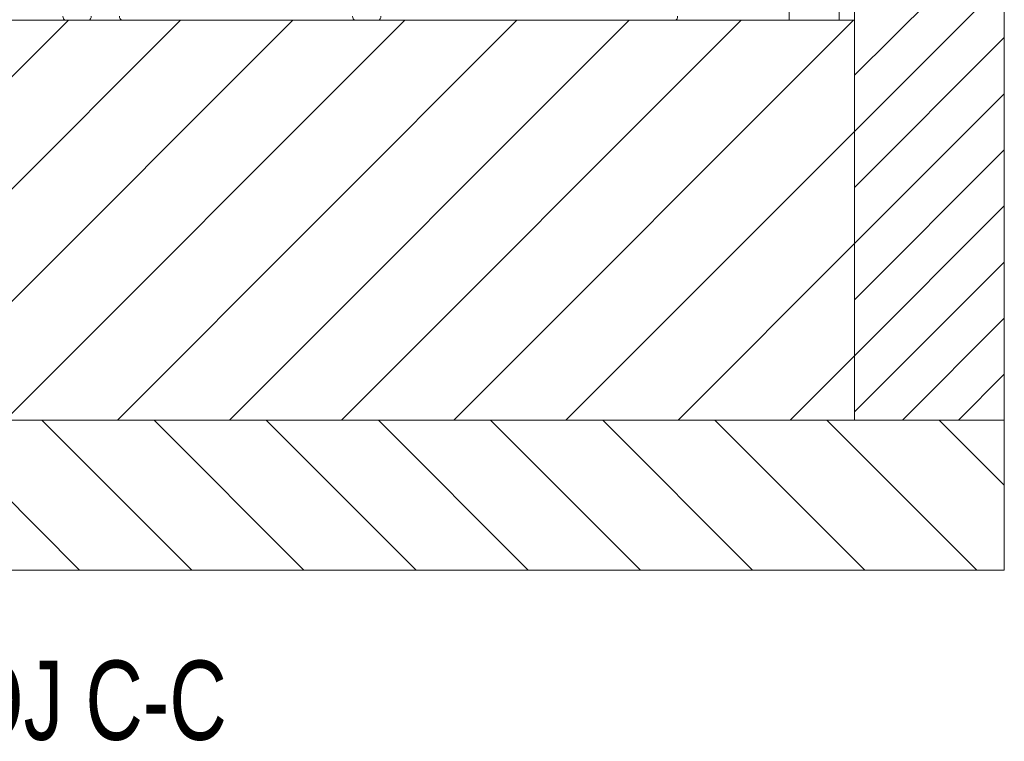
# Model space of a CAD drawing. Header units: millimetres. Extents: x 42 to 14105, y 484 to 9997.
# Tile 70 of 132: x 9173 to 10159, y 3844 to 4566. Entities that reach past the tile are written whole.
import ezdxf

# ---------------------------------------------------------------- set-up
doc = ezdxf.new("R2010")
doc.units = ezdxf.units.MM
doc.header["$LTSCALE"] = 25
doc.styles.add('SLDTEXTSTYLE0', font='TXT', dxfattribs={"width": 0.75})

# ---------------------------------------------------------------- blocks, each defined once
blk = doc.blocks.new('SW_HATCH_1')
at = {"color": 0, "linetype": 'Continuous', "lineweight": 0}
for p, q in [((64.23, 344.86), (214.23, 494.86)), ((64.23, 288.73), (214.23, 438.73)), ((-1122.53, 0), (-722.53, 400)), ((-1010.28, 0), (-610.28, 400)), ((-898.03, 0), (-498.03, 400)), ((-785.77, 0), (-385.77, 400)), ((-673.52, 0), (-273.52, 400)), ((-561.27, 0), (-161.27, 400)), ((-449.01, 0), (-49.01, 400)), ((-336.76, 0), (63.24, 400)), ((64.23, 232.61), (214.23, 382.61)), ((64.23, 176.48), (214.23, 326.48)), ((-224.51, 0), (64.23, 288.73)), ((64.23, 120.35), (214.23, 270.35)), ((64.23, 64.23), (214.23, 214.23)), ((-112.25, 0), (64.23, 176.48)), ((64.23, 8.1), (214.23, 158.1)), ((112.25, 0), (214.23, 101.97)), ((0, 0), (64.23, 64.23)), ((168.38, 0), (214.23, 45.85)), ((-711.27, -150), (-861.27, 0)), ((-599.01, -150), (-749.01, 0)), ((-486.76, -150), (-636.76, 0)), ((-374.51, -150), (-524.51, 0)), ((-262.25, -150), (-412.25, 0)), ((-150, -150), (-300, 0)), ((-37.75, -150), (-187.75, 0)), ((74.51, -150), (-75.49, 0)), ((186.76, -150), (36.76, 0)), ((214.23, -65.21), (149.01, 0))]:
    blk.add_line(p, q, dxfattribs=at)

msp = doc.modelspace()

# ---------------------------------------------------------------- linework, layer by layer
at = {"color": 7, "linetype": 'Continuous', "lineweight": 15}
for p, q in [((10008.956, 8495.688), (10008.956, 4165.688)), ((10158.956, 8495.688), (10158.956, 4165.688)), ((9943.524, 4595.688), (9943.524, 4565.688)), ((9993.524, 4565.688), (9993.524, 4595.688)), ((9219.63, 4565.688), (9003.342, 4565.688)), ((9242.258, 4565.688), (9219.63, 4565.688)), ((9276.199, 4565.688), (9242.258, 4565.688)), ((9509.544, 4565.688), (9276.199, 4565.688)), ((9509.544, 4565.688), (9532.172, 4565.688)), ((9829.156, 4565.688), (9532.172, 4565.688)), ((9943.524, 4565.688), (9829.156, 4565.688)), ((9993.524, 4565.688), (9943.524, 4565.688)), ((10008.956, 4565.688), (9993.524, 4565.688)), ((10008.956, 4565.688), (10008.956, 4165.688)), ((7858.956, 4165.688), (10158.956, 4165.688)), ((10008.956, 4165.688), (8458.956, 4165.688)), ((10158.956, 4165.688), (10008.956, 4165.688)), ((10158.956, 4165.688), (10158.956, 4015.688)), ((10158.956, 4015.688), (7858.956, 4015.688))]:
    msp.add_line(p, q, dxfattribs=at)
for centre, start, end in [((9220.337, 4569.188), 171.950533, 258.578246), ((9241.551, 4569.188), 281.421754, 8.049467), ((9276.906, 4569.188), 171.950533, 258.578246), ((9510.251, 4569.188), 171.950533, 258.578246), ((9531.464, 4569.188), 281.421754, 8.049467), ((9828.449, 4569.188), 281.421754, 8.049467)]:
    msp.add_arc(centre, 3.571, start, end, dxfattribs=at)

# ---------------------------------------------------------------- block references
at = {"color": 7, "linetype": 'Continuous', "lineweight": 0}
msp.add_blockref('SW_HATCH_1', (9944.728, 4165.688), dxfattribs=at)

# ---------------------------------------------------------------- texts
at = {"color": 7, "linetype": 'Continuous', "lineweight": 0, "insert": (9086.62, 3925.19), "char_height": 79.375, "attachment_point": 2, "style": 'SLDTEXTSTYLE0'}
msp.add_mtext('PRZEKRÓJ C-C', dxfattribs=at)

doc.saveas('drawing.dxf')
